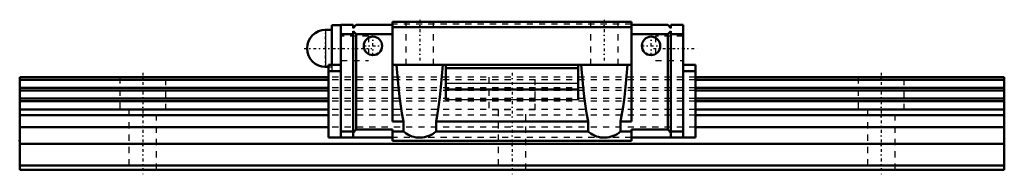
# Model space of a CAD drawing. Header units: millimetres. Extents: x -20 to 140, y -1 to 24.
import ezdxf

# ---------------------------------------------------------------- set-up
doc = ezdxf.new("R2010")
doc.units = ezdxf.units.MM
doc.linetypes.add('Center', pattern=[1.5, 0.45, -0.5, 0.05, -0.5])
doc.linetypes.add('Dashed', pattern=[2, 1, -1])
for name, color, linetype, lineweight in [('2d ConnectionPoints', 7, 'Continuous', 50), ('AM_0', 7, 'Continuous', 50), ('AM_4', 3, 'Continuous', 25), ('AM_7', 7, 'Center', 25), ('AM_9', 6, 'Dashed', 25)]:
    doc.layers.add(name, color=color, linetype=linetype, lineweight=lineweight)

# ---------------------------------------------------------------- blocks, each defined once
blk = doc.blocks.new('1_oqdhbx3joed0fqy2az792u7ac________0_in_7yl2jykt884p7h9o2le2obqfl________0')
at = {"layer": 'AM_0'}
for p, q in [((30.7, 22.7), (29.7, 22.7)), ((32.2, 23.45), (30.7, 23.45)), ((30.7, 23.45), (30.7, 17)), ((29.7, 16.7), (30.2, 16.7))]:
    blk.add_line(p, q, dxfattribs=at)
blk.add_arc((29.7, 19.7), 3, 90, 270, dxfattribs=at)
at = {"layer": 'AM_4'}
blk.add_line((29.7, 22.7), (29.7, 16.7), dxfattribs=at)
at = {"layer": 'AM_7'}
for p, q in [((29.7, 16.55), (29.7, 22.85)), ((26.2, 19.7), (37.2, 19.7))]:
    blk.add_line(p, q, dxfattribs=at)
at = {"layer": 'AM_9'}
for p, q in [((36.7, 21.7), (32.2, 21.7)), ((36.7, 21.7), (36.7, 17.7)), ((32.2, 17.7), (36.7, 17.7)), ((30.2, 16.7), (30.7, 16.7)), ((30.7, 17), (30.7, 15.95)), ((30.7, 15.95), (32.2, 15.95))]:
    blk.add_line(p, q, dxfattribs=at)
blk = doc.blocks.new('2_HSR15M1BSSPB1021B_Slider_0_in_7yl2jykt884p7h9o2le2obqfl________0')
at = {"layer": 'AM_0'}
for p, q in [((40.6, 24), (40.6, 7.82)), ((79.4, 24), (40.6, 24)), ((79.4, 24), (79.4, 7.82)), ((34.2, 23.5), (32.2, 23.5)), ((32.2, 5.2), (32.2, 23.5)), ((34.2, 23), (34.7, 23.5)), ((34.2, 23.5), (34.2, 23)), ((34.7, 22), (34.2, 22.5)), ((34.2, 22.5), (34.2, 5.2)), ((40.6, 23.5), (34.7, 23.5)), ((79.4, 23.12), (40.6, 23.12)), ((79.4, 23.5), (85.3, 23.5)), ((85.8, 23), (85.3, 23.5)), ((85.3, 22), (85.8, 22.5)), ((85.8, 23.5), (87.8, 23.5)), ((85.8, 23.5), (85.8, 23)), ((85.8, 22.5), (85.8, 5.2)), ((87.8, 5.2), (87.8, 23.5)), ((34.2, 22), (32.2, 22)), ((34.7, 22), (34.7, 6.5)), ((40.6, 22), (34.7, 22)), ((79.4, 22), (85.3, 22)), ((85.3, 22), (85.3, 6.5)), ((85.8, 22), (87.8, 22)), ((30.2, 17), (30.2, 5.2)), ((30.2, 17), (32.2, 17)), ((30.2, 16), (32.2, 16)), ((79.4, 17), (40.6, 17)), ((49.25, 11.35), (49.25, 17)), ((70.75, 16.5), (49.25, 16.5)), ((70.75, 11.35), (70.75, 17)), ((89.8, 17), (87.8, 17)), ((89.8, 16), (87.8, 16)), ((89.8, 17), (89.8, 5.2)), ((70.75, 13), (49.25, 13)), ((34.2, 6), (34.7, 6.5)), ((40.6, 6.5), (34.7, 6.5)), ((42.35, 7.82), (40.6, 7.82)), ((40.6, 6.5), (40.6, 4.7)), ((42.35, 6.2), (42.35, 7.82)), ((47.65, 7.82), (47.65, 6.2)), ((72.35, 7.82), (47.65, 7.82)), ((72.35, 6.2), (72.35, 7.82)), ((79.4, 7.82), (77.65, 7.82)), ((77.65, 7.82), (77.65, 6.2)), ((79.4, 6.5), (79.4, 4.7)), ((79.4, 6.5), (85.3, 6.5)), ((85.8, 6), (85.3, 6.5)), ((40.6, 5.2), (30.2, 5.2)), ((32.2, 6.2), (34.2, 6.2)), ((42.35, 6.2), (40.6, 6.2)), ((72.35, 6.2), (47.65, 6.2)), ((79.4, 6.2), (77.65, 6.2)), ((79.4, 5.2), (89.8, 5.2)), ((87.8, 6.2), (85.8, 6.2)), ((79.4, 4.7), (40.6, 4.7))]:
    blk.add_line(p, q, dxfattribs=at)
for points in [[(42.35, 7.82), (42.1, 9.19), (41.87, 10.69), (41.67, 12.29), (41.49, 13.98), (41.33, 15.76), (41.25, 17)], [(48.75, 17), (48.62, 15.17), (48.46, 13.42), (48.27, 11.76), (48.05, 10.19), (47.82, 8.74), (47.65, 7.82)], [(72.35, 7.82), (72.1, 9.19), (71.87, 10.69), (71.67, 12.29), (71.49, 13.98), (71.33, 15.76), (71.25, 17)], [(78.75, 17), (78.62, 15.17), (78.46, 13.42), (78.27, 11.76), (78.05, 10.19), (77.82, 8.74), (77.65, 7.82)], [(47.65, 6.2), (47.37, 5.98), (47.08, 5.79), (46.78, 5.62), (46.46, 5.48), (46.13, 5.36), (45.79, 5.28), (45.45, 5.23), (45.1, 5.2), (44.75, 5.21), (44.4, 5.24), (44.06, 5.31), (43.72, 5.41), (43.4, 5.53), (43.09, 5.69), (42.79, 5.87), (42.51, 6.07), (42.35, 6.2)], [(77.65, 6.2), (77.37, 5.98), (77.08, 5.79), (76.78, 5.62), (76.46, 5.48), (76.13, 5.36), (75.79, 5.28), (75.45, 5.23), (75.1, 5.2), (74.75, 5.21), (74.4, 5.24), (74.06, 5.31), (73.72, 5.41), (73.4, 5.53), (73.09, 5.69), (72.79, 5.87), (72.51, 6.07), (72.35, 6.2)]]:
    blk.add_lwpolyline(points, dxfattribs=at)
for centre in [(37.4, 20.1), (82.6, 20.1)]:
    blk.add_circle(centre, 1.5, dxfattribs=at)
at = {"layer": 'AM_4'}
for p, q in [((70.75, 14), (49.25, 14)), ((70.75, 11.35), (49.25, 11.35))]:
    blk.add_line(p, q, dxfattribs=at)
at = {"layer": 'AM_7'}
for p, q in [((45, 24.35), (45, 16.65)), ((75, 24.35), (75, 16.65)), ((37.4, 18.52), (37.4, 21.68)), ((82.6, 18.52), (82.6, 21.68)), ((35.83, 20.1), (38.98, 20.1)), ((81.02, 20.1), (84.17, 20.1)), ((82.97, 19.7), (90.12, 19.7))]:
    blk.add_line(p, q, dxfattribs=at)
at = {"layer": 'AM_9'}
for p, q in [((42.75, 24), (42.75, 17)), ((47.25, 17), (47.25, 24)), ((72.75, 24), (72.75, 17)), ((77.25, 17), (77.25, 24)), ((79.4, 23.63), (40.6, 23.63)), ((36.7, 21.7), (32.2, 21.7)), ((36.7, 21.7), (36.7, 17.7)), ((87.8, 21.7), (83.3, 21.7)), ((83.3, 21.7), (83.3, 17.7)), ((32.2, 17.7), (36.7, 17.7)), ((83.3, 17.7), (87.8, 17.7)), ((30.2, 15.95), (32.2, 15.95)), ((89.8, 15), (30.2, 15)), ((89.8, 14.59), (30.2, 14.59)), ((87.8, 15.95), (89.8, 15.95)), ((89.8, 13.27), (30.2, 13.27)), ((89.8, 12.85), (30.2, 12.85)), ((89.8, 11.54), (30.2, 11.54)), ((89.8, 11.13), (30.2, 11.13)), ((89.8, 9.79), (30.2, 9.79)), ((89.8, 8.84), (30.2, 8.84)), ((89.8, 6.9), (30.2, 6.9)), ((79.4, 5.2), (40.6, 5.2))]:
    blk.add_line(p, q, dxfattribs=at)
blk = doc.blocks.new('3_HSR15M1B116020_Rail_0_in_7yl2jykt884p7h9o2le2obqfl________0')
at = {"layer": 'AM_0'}
for p, q in [((30.2, 15), (-20, 15)), ((-20, 15), (-20, 0)), ((30.2, 14.59), (-20, 14.59)), ((140, 15), (89.8, 15)), ((140, 14.59), (89.8, 14.59)), ((140, 15), (140, 0)), ((30.2, 13.27), (-20, 13.27)), ((30.2, 12.85), (-20, 12.85)), ((140, 13.27), (89.8, 13.27)), ((140, 12.85), (89.8, 12.85)), ((30.2, 11.54), (-20, 11.54)), ((140, 11.54), (89.8, 11.54)), ((30.2, 11.13), (-20, 11.13)), ((30.2, 9.79), (-20, 9.79)), ((140, 11.13), (89.8, 11.13)), ((140, 9.79), (89.8, 9.79)), ((30.2, 8.84), (-20, 8.84)), ((140, 8.84), (89.8, 8.84)), ((30.2, 6.9), (-20, 6.9)), ((140, 6.9), (89.8, 6.9)), ((140, 4.2), (-20, 4.2)), ((140, 0.7), (-20, 0.7)), ((140, 0), (-20, 0))]:
    blk.add_line(p, q, dxfattribs=at)
at = {"layer": 'AM_7'}
for p, q in [((0, 15.75), (0, -0.75)), ((60, 15.75), (60, -0.75)), ((120, 15.75), (120, -0.75))]:
    blk.add_line(p, q, dxfattribs=at)
at = {"layer": 'AM_9'}
for p, q in [((-3.75, 15), (-3.75, 9.7)), ((3.75, 9.7), (3.75, 15)), ((89.8, 15), (30.2, 15)), ((89.8, 14.59), (30.2, 14.59)), ((56.25, 15), (56.25, 9.7)), ((63.75, 9.7), (63.75, 15)), ((116.25, 15), (116.25, 9.7)), ((123.75, 9.7), (123.75, 15)), ((89.8, 13.27), (30.2, 13.27)), ((89.8, 12.85), (30.2, 12.85)), ((89.8, 11.54), (30.2, 11.54)), ((3.75, 9.7), (-3.75, 9.7)), ((-2.25, 9.7), (-2.25, 0)), ((2.25, 0), (2.25, 9.7)), ((89.8, 11.13), (30.2, 11.13)), ((89.8, 9.79), (30.2, 9.79)), ((63.75, 9.7), (56.25, 9.7)), ((57.75, 9.7), (57.75, 0)), ((62.25, 0), (62.25, 9.7)), ((123.75, 9.7), (116.25, 9.7)), ((117.75, 9.7), (117.75, 0)), ((122.25, 0), (122.25, 9.7)), ((89.8, 8.84), (30.2, 8.84)), ((89.8, 6.9), (30.2, 6.9))]:
    blk.add_line(p, q, dxfattribs=at)

msp = doc.modelspace()

# ---------------------------------------------------------------- linework, layer by layer
at = {"layer": '2d ConnectionPoints'}
for p in [(32.2, 19.7), (87.8, 19.7), (-20, 4.7), (60, 4.7), (0, 0), (0, 0)]:
    msp.add_point(p, dxfattribs=at)

# ---------------------------------------------------------------- block references
for name in ['2_HSR15M1BSSPB1021B_Slider_0_in_7yl2jykt884p7h9o2le2obqfl________0', '1_oqdhbx3joed0fqy2az792u7ac________0_in_7yl2jykt884p7h9o2le2obqfl________0', '3_HSR15M1B116020_Rail_0_in_7yl2jykt884p7h9o2le2obqfl________0']:
    msp.add_blockref(name, (0, 0))

doc.saveas('drawing.dxf')
